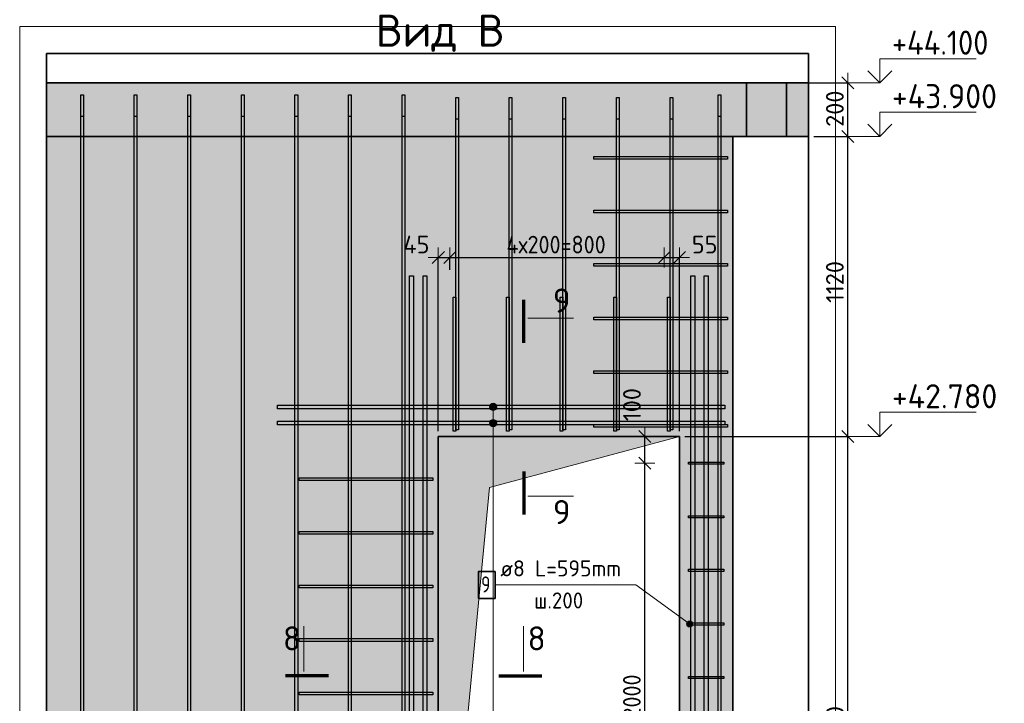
# Model space of a CAD drawing. Header units: millimetres. Extents: x 6386 to 94758, y 48049 to 71352.
# Tile 14 of 38: x 58772 to 62448, y 51004 to 53556. Entities that reach past the tile are written whole.
import ezdxf

# ---------------------------------------------------------------- set-up
doc = ezdxf.new("R2010")
doc.units = ezdxf.units.MM
doc.header["$PDMODE"] = 65
for name, color, linetype, lineweight in [('Standard', 7, 'Continuous', 25), ('Арм.стержн. Арматура края', 96, 'Continuous', 35), ('Арм.стержн. вертикальными 1', 22, 'Continuous', 35), ('Арм.стержн. Доп. арматура', 180, 'Continuous', 35), ('Арм.стержн. Хомут', 240, 'Continuous', 35), ('Высотная отметки_ общее', 7, 'Continuous', 13), ('Размерная линия_ общее', 7, 'Continuous', 13), ('Фундамент (1)', 7, 'Continuous', 35)]:
    doc.layers.add(name, color=color, linetype=linetype, lineweight=lineweight)
doc.styles.add('ISOCPEUR', font='ISOCPEUR')
doc.dimstyles.new('DIMSTYLE_3', dxfattribs={"dimtxt": 66, "dimasz": 75, "dimexe": 0, "dimexo": 0, "dimgap": 33, "dimtad": 2, "dimdec": 0, "dimrnd": 5, "dimzin": 12, "dimdsep": 46, "dimtxsty": 'ISOCPEUR', "dimblk1": 'ALL_ML_STRICH', "dimblk2": 'ALL_ML_STRICH', "dimsah": 1, "dimcen": 0, "dimclrd": 7, "dimclre": 256, "dimclrt": 7, "dimadec": 0, "dimazin": 0, "dimtfac": 1, "dimtdec": 0, "dimtix": 1, "dimtmove": 2, "dimatfit": 3, "dimfxl": 0, "dimtvp": 1.2, "dimtzin": 0, "dimlwd": 0, "dimlwe": -3, "dimarcsym": 0})
doc.dimstyles.new('DIMSTYLE_7', dxfattribs={"dimtxt": 66, "dimasz": 75, "dimexe": 0, "dimexo": 0, "dimgap": 33, "dimtad": 2, "dimdec": 0, "dimrnd": 5, "dimzin": 12, "dimdsep": 46, "dimtxsty": 'ISOCPEUR', "dimblk1": 'ALL_ML_STRICH', "dimblk2": 'ALL_ML_STRICH', "dimsah": 1, "dimcen": 0, "dimclrd": 7, "dimclre": 256, "dimclrt": 7, "dimadec": 0, "dimazin": 0, "dimtfac": 1, "dimtdec": 0, "dimtix": 1, "dimtmove": 2, "dimatfit": 3, "dimfxl": 0, "dimtzin": 0, "dimlwd": 0, "dimlwe": -3, "dimarcsym": 0})

# ---------------------------------------------------------------- blocks, each defined once
blk = doc.blocks.new('ALL_ML_STRICH')
at = {"color": 0, "linetype": 'ByBlock', "lineweight": -2}
for p, q in [((0, -0.5), (0, 0.5)), ((-1, 0), (0.5, 0)), ((-0.3, -0.3), (0.3, 0.3))]:
    blk.add_line(p, q, dxfattribs=at)
blk = doc.blocks.new('*D100')
at = {"layer": 'DEFPOINTS', "color": 7, "linetype": 'Continuous', "lineweight": 13, "transparency": 33554687}
for p in [(60335.1, 52668.6), (60378.6, 52642.5), (60335.1, 52000.6)]:
    blk.add_point(p, dxfattribs=at)
at = {"layer": 'Размерная линия_ общее', "color": 253, "linetype": 'Continuous', "lineweight": -2, "true_color": 0xa0a0a0, "transparency": 33554687}
for p, q in [((60335.1, 52020.6), (60335.1, 52668.6)), ((60378.6, 52622.5), (60378.6, 52668.6))]:
    blk.add_line(p, q, dxfattribs=at)
at = {"layer": 'Размерная линия_ общее', "color": 7, "linetype": 'Continuous', "lineweight": -2, "transparency": 33554687}
blk.add_line((60335.1, 52668.6), (60378.6, 52668.6), dxfattribs=at)
at = {"layer": 'Размерная линия_ общее', "color": 7, "linetype": 'Continuous', "lineweight": 13, "transparency": 33554687, "xscale": 75, "yscale": 75, "zscale": 75, "rotation": 180}
blk.add_blockref('ALL_ML_STRICH', (60335.1, 52668.6), dxfattribs=at)
at = {"layer": 'Размерная линия_ общее', "color": 7, "linetype": 'Continuous', "lineweight": 13, "transparency": 33554687, "xscale": 75, "yscale": 75, "zscale": 75}
blk.add_blockref('ALL_ML_STRICH', (60378.6, 52668.6), dxfattribs=at)
at = {"layer": 'Размерная линия_ общее', "color": 7, "linetype": 'Continuous', "lineweight": 13, "transparency": 33554687, "insert": (60253.4, 52717), "char_height": 66, "width": 132, "attachment_point": 5, "style": 'ISOCPEUR'}
blk.add_mtext('\\A1;{45}', dxfattribs=at)
blk = doc.blocks.new('*D101')
at = {"layer": 'DEFPOINTS', "color": 7, "linetype": 'Continuous', "lineweight": 13, "transparency": 33554687}
for p in [(60378.6, 52668.6), (60378.6, 52642.5), (61178.6, 52626.6)]:
    blk.add_point(p, dxfattribs=at)
at = {"layer": 'Размерная линия_ общее', "color": 253, "linetype": 'Continuous', "lineweight": -2, "true_color": 0xa0a0a0, "transparency": 33554687}
for p, q in [((60378.6, 52622.5), (60378.6, 52668.6)), ((61178.6, 52668.6), (61178.6, 52668.6))]:
    blk.add_line(p, q, dxfattribs=at)
at = {"layer": 'Размерная линия_ общее', "color": 7, "linetype": 'Continuous', "lineweight": -2, "transparency": 33554687}
blk.add_line((60378.6, 52668.6), (61178.6, 52668.6), dxfattribs=at)
at = {"layer": 'Размерная линия_ общее', "color": 7, "linetype": 'Continuous', "lineweight": 13, "transparency": 33554687, "xscale": 75, "yscale": 75, "zscale": 75, "rotation": 180}
blk.add_blockref('ALL_ML_STRICH', (60378.6, 52668.6), dxfattribs=at)
at = {"layer": 'Размерная линия_ общее', "color": 7, "linetype": 'Continuous', "lineweight": 13, "transparency": 33554687, "xscale": 75, "yscale": 75, "zscale": 75}
blk.add_blockref('ALL_ML_STRICH', (61178.6, 52668.6), dxfattribs=at)
at = {"layer": 'Размерная линия_ общее', "color": 7, "linetype": 'Continuous', "lineweight": 13, "transparency": 33554687, "insert": (60589.6, 52749.6), "char_height": 66, "width": 3.3, "attachment_point": 1, "line_spacing_factor": 0.60241, "style": 'ISOCPEUR'}
blk.add_mtext('\\W0.91;4х200=800', dxfattribs=at)
blk = doc.blocks.new('*D102')
at = {"layer": 'DEFPOINTS', "color": 7, "linetype": 'Continuous', "lineweight": 13, "transparency": 33554687}
for p in [(61178.6, 52668.6), (61178.6, 52626.6), (61235.1, 52000.6)]:
    blk.add_point(p, dxfattribs=at)
at = {"layer": 'Размерная линия_ общее', "color": 253, "linetype": 'Continuous', "lineweight": -2, "true_color": 0xa0a0a0, "transparency": 33554687}
for p, q in [((61178.6, 52668.6), (61178.6, 52668.6)), ((61235.1, 52020.6), (61235.1, 52668.6))]:
    blk.add_line(p, q, dxfattribs=at)
at = {"layer": 'Размерная линия_ общее', "color": 7, "linetype": 'Continuous', "lineweight": -2, "transparency": 33554687}
blk.add_line((61178.6, 52668.6), (61235.1, 52668.6), dxfattribs=at)
at = {"layer": 'Размерная линия_ общее', "color": 7, "linetype": 'Continuous', "lineweight": 13, "transparency": 33554687, "xscale": 75, "yscale": 75, "zscale": 75, "rotation": 180}
blk.add_blockref('ALL_ML_STRICH', (61178.6, 52668.6), dxfattribs=at)
at = {"layer": 'Размерная линия_ общее', "color": 7, "linetype": 'Continuous', "lineweight": 13, "transparency": 33554687, "xscale": 75, "yscale": 75, "zscale": 75}
blk.add_blockref('ALL_ML_STRICH', (61235.1, 52668.6), dxfattribs=at)
at = {"layer": 'Размерная линия_ общее', "color": 7, "linetype": 'Continuous', "lineweight": 13, "transparency": 33554687, "insert": (61329.4, 52716.5), "char_height": 66, "width": 132, "attachment_point": 5, "style": 'ISOCPEUR'}
blk.add_mtext('\\A1;{55}', dxfattribs=at)
blk = doc.blocks.new('*D104')
at = {"layer": 'DEFPOINTS', "color": 7, "linetype": 'Continuous', "lineweight": 13, "transparency": 33554687}
for p in [(61102.6, 51900.6), (61105.7, 49900.6), (61335.1, 49900.6)]:
    blk.add_point(p, dxfattribs=at)
at = {"layer": 'Размерная линия_ общее', "color": 253, "linetype": 'Continuous', "lineweight": -2, "true_color": 0xa0a0a0, "transparency": 33554687}
for p, q in [((61105.7, 51900.6), (61105.7, 51900.6)), ((61315.1, 49900.6), (61105.7, 49900.6))]:
    blk.add_line(p, q, dxfattribs=at)
at = {"layer": 'Размерная линия_ общее', "color": 7, "linetype": 'Continuous', "lineweight": -2, "transparency": 33554687}
blk.add_line((61105.7, 49900.6), (61105.7, 51900.6), dxfattribs=at)
at = {"layer": 'Размерная линия_ общее', "color": 7, "linetype": 'Continuous', "lineweight": 13, "transparency": 33554687, "xscale": 75, "yscale": 75, "zscale": 75}
for p, rotation in [((61105.7, 51900.6), 90), ((61105.7, 49900.6), 270)]:
    blk.add_blockref('ALL_ML_STRICH', p, dxfattribs=dict(at, rotation=rotation))
at = {"layer": 'Размерная линия_ общее', "color": 7, "linetype": 'Continuous', "lineweight": 13, "transparency": 33554687, "insert": (61024.7, 50678.6), "char_height": 66, "width": 3.3, "attachment_point": 1, "rotation": 90, "line_spacing_factor": 0.60241, "style": 'ISOCPEUR'}
blk.add_mtext('\\W0.91;10х200=2000', dxfattribs=at)
blk = doc.blocks.new('*D105')
at = {"layer": 'DEFPOINTS', "color": 7, "linetype": 'Continuous', "lineweight": 13, "transparency": 33554687}
for p in [(60661.6, 52000.6), (61102.6, 51900.6), (61105.7, 51900.6)]:
    blk.add_point(p, dxfattribs=at)
at = {"layer": 'Размерная линия_ общее', "color": 253, "linetype": 'Continuous', "lineweight": -2, "true_color": 0xa0a0a0, "transparency": 33554687}
for p, q in [((60681.6, 52000.6), (61105.7, 52000.6)), ((61105.7, 51900.6), (61105.7, 51900.6))]:
    blk.add_line(p, q, dxfattribs=at)
at = {"layer": 'Размерная линия_ общее', "color": 7, "linetype": 'Continuous', "lineweight": -2, "transparency": 33554687}
blk.add_line((61105.7, 51900.6), (61105.7, 52000.6), dxfattribs=at)
at = {"layer": 'Размерная линия_ общее', "color": 7, "linetype": 'Continuous', "lineweight": 13, "transparency": 33554687, "xscale": 75, "yscale": 75, "zscale": 75}
for p, rotation in [((61105.7, 52000.6), 90), ((61105.7, 51900.6), 270)]:
    blk.add_blockref('ALL_ML_STRICH', p, dxfattribs=dict(at, rotation=rotation))
at = {"layer": 'Размерная линия_ общее', "color": 7, "linetype": 'Continuous', "lineweight": 13, "transparency": 33554687, "insert": (61057.9, 52119.3), "char_height": 66, "width": 198, "attachment_point": 5, "rotation": 90, "style": 'ISOCPEUR'}
blk.add_mtext('\\A1;{100}', dxfattribs=at)
blk = doc.blocks.new('*D219')
at = {"layer": 'DEFPOINTS', "color": 7, "linetype": 'Continuous', "lineweight": 13, "transparency": 33554687}
for p in [(61235.1, 52000.6), (61235.1, 49800.6), (61863.5, 49800.6)]:
    blk.add_point(p, dxfattribs=at)
at = {"layer": 'Размерная линия_ общее', "color": 253, "linetype": 'Continuous', "lineweight": -2, "true_color": 0xa0a0a0, "transparency": 33554687}
for p, q in [((61255.1, 52000.6), (61863.5, 52000.6)), ((61255.1, 49800.6), (61863.5, 49800.6))]:
    blk.add_line(p, q, dxfattribs=at)
at = {"layer": 'Размерная линия_ общее', "color": 7, "linetype": 'Continuous', "lineweight": -2, "transparency": 33554687}
blk.add_line((61863.5, 49800.6), (61863.5, 52000.6), dxfattribs=at)
at = {"layer": 'Размерная линия_ общее', "color": 7, "linetype": 'Continuous', "lineweight": 13, "transparency": 33554687, "xscale": 75, "yscale": 75, "zscale": 75}
for p, rotation in [((61863.5, 52000.6), 90), ((61863.5, 49800.6), 270)]:
    blk.add_blockref('ALL_ML_STRICH', p, dxfattribs=dict(at, rotation=rotation))
at = {"layer": 'Размерная линия_ общее', "color": 7, "linetype": 'Continuous', "lineweight": 13, "transparency": 33554687, "insert": (61815.5, 50903.9), "char_height": 66, "width": 264, "attachment_point": 5, "rotation": 90, "style": 'ISOCPEUR'}
blk.add_mtext('\\A1;{2200}', dxfattribs=at)
blk = doc.blocks.new('*D220')
at = {"layer": 'DEFPOINTS', "color": 7, "linetype": 'Continuous', "lineweight": 13, "transparency": 33554687}
for p in [(61717.4, 53120.6), (61235.1, 52000.6), (61863.5, 52000.6)]:
    blk.add_point(p, dxfattribs=at)
at = {"layer": 'Размерная линия_ общее', "color": 253, "linetype": 'Continuous', "lineweight": -2, "true_color": 0xa0a0a0, "transparency": 33554687}
for p, q in [((61737.4, 53120.6), (61863.5, 53120.6)), ((61255.1, 52000.6), (61863.5, 52000.6))]:
    blk.add_line(p, q, dxfattribs=at)
at = {"layer": 'Размерная линия_ общее', "color": 7, "linetype": 'Continuous', "lineweight": -2, "transparency": 33554687}
blk.add_line((61863.5, 52000.6), (61863.5, 53120.6), dxfattribs=at)
at = {"layer": 'Размерная линия_ общее', "color": 7, "linetype": 'Continuous', "lineweight": 13, "transparency": 33554687, "xscale": 75, "yscale": 75, "zscale": 75}
for p, rotation in [((61863.5, 53120.6), 90), ((61863.5, 52000.6), 270)]:
    blk.add_blockref('ALL_ML_STRICH', p, dxfattribs=dict(at, rotation=rotation))
at = {"layer": 'Размерная линия_ общее', "color": 7, "linetype": 'Continuous', "lineweight": 13, "transparency": 33554687, "insert": (61815.5, 52577.1), "char_height": 66, "width": 264, "attachment_point": 5, "rotation": 90, "style": 'ISOCPEUR'}
blk.add_mtext('\\A1;{1120}', dxfattribs=at)
blk = doc.blocks.new('*D221')
at = {"layer": 'DEFPOINTS', "color": 7, "linetype": 'Continuous', "lineweight": 13, "transparency": 33554687}
for p in [(61689.8, 53320.6), (61717.4, 53120.6), (61863.5, 53120.6)]:
    blk.add_point(p, dxfattribs=at)
at = {"layer": 'Размерная линия_ общее', "color": 253, "linetype": 'Continuous', "lineweight": -2, "true_color": 0xa0a0a0, "transparency": 33554687}
for p, q in [((61709.8, 53320.6), (61863.5, 53320.6)), ((61737.4, 53120.6), (61863.5, 53120.6))]:
    blk.add_line(p, q, dxfattribs=at)
at = {"layer": 'Размерная линия_ общее', "color": 7, "linetype": 'Continuous', "lineweight": -2, "transparency": 33554687}
blk.add_line((61863.5, 53120.6), (61863.5, 53320.6), dxfattribs=at)
at = {"layer": 'Размерная линия_ общее', "color": 7, "linetype": 'Continuous', "lineweight": 13, "transparency": 33554687, "xscale": 75, "yscale": 75, "zscale": 75}
for p, rotation in [((61863.5, 53320.6), 90), ((61863.5, 53120.6), 270)]:
    blk.add_blockref('ALL_ML_STRICH', p, dxfattribs=dict(at, rotation=rotation))
at = {"layer": 'Размерная линия_ общее', "color": 7, "linetype": 'Continuous', "lineweight": 13, "transparency": 33554687, "insert": (61815.5, 53223.9), "char_height": 66, "width": 198, "attachment_point": 5, "rotation": 90, "style": 'ISOCPEUR'}
blk.add_mtext('\\A1;{200}', dxfattribs=at)
blk = doc.blocks.new('COMPLEX_ELEVATIONDIM_7')
at = {"layer": 'Высотная отметки_ общее', "color": 7, "linetype": 'Continuous', "lineweight": 13, "transparency": 33554687}
for p, q in [((61983.5, 53320.6), (61983.5, 53410.6)), ((61983.5, 53410.6), (62343.5, 53410.6)), ((61983.5, 53320.6), (61938.5, 53365.6)), ((61983.5, 53320.6), (62028.5, 53365.6)), ((61983.5, 53320.6), (61877.3, 53320.6)), ((61983.5, 53320.6), (61983.5, 53320.6)), ((61983.5, 53320.6), (61983.5, 53320.6)), ((61983.5, 53320.6), (61983.5, 53320.6)), ((61983.5, 53320.6), (61983.5, 53320.6)), ((61983.5, 53120.6), (61983.5, 53210.6)), ((61983.5, 53210.6), (62343.5, 53210.6)), ((61983.5, 53120.6), (61938.5, 53165.6)), ((61983.5, 53120.6), (62028.5, 53165.6)), ((61983.5, 53120.6), (61877.3, 53120.6)), ((61983.5, 53120.6), (61983.5, 53120.6)), ((61983.5, 53120.6), (61983.5, 53120.6)), ((61983.5, 53120.6), (61983.5, 53120.6)), ((61983.5, 53120.6), (61983.5, 53120.6)), ((61983.5, 52000.6), (61983.5, 52090.6)), ((61983.5, 52090.6), (62343.5, 52090.6)), ((61983.5, 52000.6), (61938.5, 52045.6)), ((61983.5, 52000.6), (62028.5, 52045.6)), ((61983.5, 52000.6), (61877.3, 52000.6)), ((61983.5, 52000.6), (61983.5, 52000.6)), ((61983.5, 52000.6), (61983.5, 52000.6)), ((61983.5, 52000.6), (61983.5, 52000.6)), ((61983.5, 52000.6), (61983.5, 52000.6)), ((61983.5, 49800.6), (61983.5, 49890.6)), ((61983.5, 49890.6), (62343.5, 49890.6)), ((61983.5, 49800.6), (61938.5, 49845.6)), ((61983.5, 49800.6), (62028.5, 49845.6)), ((61983.5, 49800.6), (61877.3, 49800.6)), ((61983.5, 49800.6), (61983.5, 49800.6)), ((61983.5, 49800.6), (61983.5, 49800.6)), ((61983.5, 49800.6), (61983.5, 49800.6)), ((61983.5, 49800.6), (61983.5, 49800.6)), ((61983.5, 48720.6), (61983.5, 48810.6)), ((61983.5, 48810.6), (62343.5, 48810.6)), ((61983.5, 48720.6), (61938.5, 48765.6)), ((61983.5, 48720.6), (62028.5, 48765.6)), ((61983.5, 48720.6), (61983.5, 48720.6)), ((61983.5, 48720.6), (61983.5, 48720.6)), ((61983.5, 48720.6), (61983.5, 48720.6)), ((61983.5, 48720.6), (61983.5, 48720.6))]:
    blk.add_line(p, q, dxfattribs=at)
blk.add_lwpolyline([(61983.5, 48720.6), (61923.5, 48720.6), (61923.5, 48720.6), (61877.3, 48720.6)], dxfattribs=at)
at = {"layer": 'Высотная отметки_ общее', "color": 7, "linetype": 'Continuous', "lineweight": 13, "transparency": 33554687, "char_height": 90, "attachment_point": 7, "style": 'ISOCPEUR'}
for s, insert, width in [('\\W0.92;+44.100', (62028.5, 53425.6), 446.051), ('\\W0.96;+43.900', (62028.5, 53225.6), 456.775), ('\\W0.96;+42.780', (62028.5, 52105.6), 456.775), ('\\W0.96;+40.580', (62028.5, 49905.6), 456.775), ('\\W0.96;+39.500', (62028.5, 48825.6), 447.716)]:
    blk.add_mtext(s, dxfattribs=dict(at, insert=insert, width=width))

msp = doc.modelspace()

# ---------------------------------------------------------------- hatches: boundary and pattern name
at = {"linetype": 'Continuous', "lineweight": 13, "transparency": 33554687}
for points in [[(58872.4, 53120.6), (61485.1, 53120.6), (61485.1, 53320.6), (58872.4, 53320.6)], [(61485.1, 53120.6), (61635.1, 53120.6), (61635.1, 53320.6), (61485.1, 53320.6)], [(61635.1, 53120.6), (61717.4, 53120.6), (61717.4, 53320.6), (61635.1, 53320.6)]]:
    msp.add_hatch(color=7, dxfattribs=at).paths.add_polyline_path(points)
at = {"layer": 'Арм.стержн. Доп. арматура', "linetype": 'Continuous', "lineweight": 13, "transparency": 33554687}
for points in [[(60528.4, 52117.3), (60551.6, 52117.3), (60546.8, 52122.2)], [(60528.4, 52117.3), (60546.8, 52122.2), (60533.3, 52122.2)], [(60528.4, 52117.3), (60551.6, 52117.3), (60546.8, 52122.2)], [(60528.4, 52117.3), (60546.8, 52122.2), (60533.3, 52122.2)], [(60533.3, 52122.2), (60546.8, 52122.2), (60540, 52124.1)], [(60533.3, 52122.2), (60546.8, 52122.2), (60540, 52124.1)], [(60526.5, 52110.6), (60553.5, 52110.6), (60551.6, 52117.3)], [(60526.5, 52110.6), (60551.6, 52117.3), (60528.4, 52117.3)], [(60526.5, 52110.6), (60553.5, 52110.6), (60551.6, 52117.3)], [(60526.5, 52110.6), (60551.6, 52117.3), (60528.4, 52117.3)], [(60528.4, 52103.8), (60553.5, 52110.6), (60526.5, 52110.6)], [(60528.4, 52103.8), (60553.5, 52110.6), (60526.5, 52110.6)], [(60528.4, 52103.8), (60551.6, 52103.8), (60553.5, 52110.6)], [(60528.4, 52103.8), (60551.6, 52103.8), (60553.5, 52110.6)], [(60533.3, 52099), (60551.6, 52103.8), (60528.4, 52103.8)], [(60533.3, 52099), (60551.6, 52103.8), (60528.4, 52103.8)], [(60533.3, 52099), (60546.8, 52099), (60551.6, 52103.8)], [(60533.3, 52099), (60546.8, 52099), (60551.6, 52103.8)], [(60546.8, 52099), (60533.3, 52099), (60540, 52097.1)], [(60546.8, 52099), (60533.3, 52099), (60540, 52097.1)], [(60526.5, 52050.6), (60553.5, 52050.6), (60551.6, 52057.3)], [(60526.5, 52050.6), (60551.6, 52057.3), (60528.4, 52057.3)], [(60526.5, 52050.6), (60553.5, 52050.6), (60551.6, 52057.3)], [(60526.5, 52050.6), (60551.6, 52057.3), (60528.4, 52057.3)], [(60528.4, 52043.8), (60553.5, 52050.6), (60526.5, 52050.6)], [(60528.4, 52043.8), (60553.5, 52050.6), (60526.5, 52050.6)], [(60528.4, 52057.3), (60551.6, 52057.3), (60546.8, 52062.2)], [(60528.4, 52057.3), (60546.8, 52062.2), (60533.3, 52062.2)], [(60528.4, 52057.3), (60551.6, 52057.3), (60546.8, 52062.2)], [(60528.4, 52057.3), (60546.8, 52062.2), (60533.3, 52062.2)], [(60528.4, 52043.8), (60551.6, 52043.8), (60553.5, 52050.6)], [(60528.4, 52043.8), (60551.6, 52043.8), (60553.5, 52050.6)], [(60533.3, 52062.2), (60546.8, 52062.2), (60540, 52064.1)], [(60533.3, 52062.2), (60546.8, 52062.2), (60540, 52064.1)], [(60533.3, 52039), (60551.6, 52043.8), (60528.4, 52043.8)], [(60533.3, 52039), (60551.6, 52043.8), (60528.4, 52043.8)], [(60533.3, 52039), (60546.8, 52039), (60551.6, 52043.8)], [(60533.3, 52039), (60546.8, 52039), (60551.6, 52043.8)], [(60546.8, 52039), (60533.3, 52039), (60540, 52037.1)], [(60546.8, 52039), (60533.3, 52039), (60540, 52037.1)]]:
    msp.add_hatch(color=7, dxfattribs=at).paths.add_polyline_path(points)
at = {"layer": 'Арм.стержн. Хомут', "linetype": 'Continuous', "lineweight": 13, "transparency": 33554687}
for points in [[(61268.6, 51310.8), (61262.9, 51296.1), (61274.2, 51311.7)], [(61274.2, 51311.7), (61262.9, 51296.1), (61266.5, 51291.5)], [(61274.2, 51311.7), (61266.5, 51291.5), (61279.7, 51309.7)], [(61262, 51301.7), (61268.6, 51310.8), (61264, 51307.2)], [(61268.6, 51310.8), (61262, 51301.7), (61262.9, 51296.1)], [(61279.7, 51309.7), (61266.5, 51291.5), (61272, 51289.4)], [(61279.7, 51309.7), (61272, 51289.4), (61283.3, 51305.1)], [(61283.3, 51305.1), (61272, 51289.4), (61277.6, 51290.3)], [(61283.3, 51305.1), (61277.6, 51290.3), (61284.2, 51299.4)], [(61284.2, 51299.4), (61277.6, 51290.3), (61282.2, 51294)]]:
    msp.add_hatch(color=7, dxfattribs=at).paths.add_polyline_path(points)
at = {"layer": 'Размерная линия_ общее', "linetype": 'Continuous', "lineweight": 13, "transparency": 33554687}
h = msp.add_hatch(color=7, dxfattribs=at)
h.paths.add_polyline_path([(61435.1, 53120.6), (58872.4, 53120.6), (58872.4, 48720.6), (61435.1, 48720.6)])
h.paths.add_polyline_path([(60380.1, 49800.6), (60335.1, 49800.6), (60335.1, 52000.6), (61235.1, 52000.6), (61235.1, 49800.6), (60600.1, 49800.6), (60600.1, 49480.6), (60380.1, 49480.6)], flags=16)
at = {"layer": 'Фундамент (1)', "linetype": 'Continuous', "lineweight": 13, "true_color": 0x2d2d2d, "transparency": 33554687}
msp.add_hatch(color=250, dxfattribs=at).paths.add_polyline_path([(60526, 51809.7), (61235.1, 52000.6), (60335.1, 52000.6), (60335.1, 49800.6)])

# ---------------------------------------------------------------- linework, layer by layer
at = {"color": 7, "linetype": 'Continuous', "lineweight": 25, "transparency": 33554687}
for p, q in [((58872.4, 53070.6), (58872.4, 53370.6)), ((61717.4, 53370.6), (61717.4, 53070.6))]:
    msp.add_line(p, q, dxfattribs=at)
at = {"color": 7, "linetype": 'Continuous', "lineweight": 35, "transparency": 33554687}
for p, q in [((61485.1, 53320.6), (58872.4, 53320.6)), ((61485.1, 53320.6), (61485.1, 53120.6)), ((61635.1, 53320.6), (61485.1, 53320.6)), ((61635.1, 53320.6), (61635.1, 53120.6)), ((61717.4, 53320.6), (61635.1, 53320.6)), ((58872.4, 53120.6), (61435.1, 53120.6)), ((61435.1, 53120.6), (61485.1, 53120.6)), ((61485.1, 53120.6), (61635.1, 53120.6)), ((61635.1, 53120.6), (61717.4, 53120.6))]:
    msp.add_line(p, q, dxfattribs=at)
at = {"layer": 'Standard', "color": 52, "linetype": 'Continuous', "lineweight": -3, "transparency": 33554687}
for p, q in [((58872.4, 48354.7), (58872.4, 53430.6)), ((58872.4, 53430.6), (61717.4, 53430.6)), ((58872.4, 53430.6), (58872.4, 48354.7)), ((61717.4, 53430.6), (58872.4, 53430.6)), ((61717.4, 53430.6), (61717.4, 48354.7)), ((61717.4, 48354.7), (61717.4, 53430.6))]:
    msp.add_line(p, q, dxfattribs=at)
at = {"layer": 'Standard', "color": 7, "linetype": 'Continuous', "lineweight": 70, "transparency": 33554687}
for p, q in [((60653.9, 52350), (60653.9, 52510.8)), ((60653.9, 51870), (60653.9, 51709.2)), ((59924.9, 51107), (59764.1, 51107)), ((60561.2, 51107), (60722, 51107))]:
    msp.add_line(p, q, dxfattribs=at)
at = {"layer": 'Standard', "color": 7, "linetype": 'Continuous', "lineweight": 13, "transparency": 33554687}
for p, q in [((60669.9, 52442.3), (60839.5, 52442.3)), ((60669.9, 51777.8), (60839.5, 51777.8)), ((59832.7, 51122.9), (59832.7, 51292.5)), ((60653.5, 51122.9), (60653.5, 51292.5))]:
    msp.add_line(p, q, dxfattribs=at)
for points in [[(58772.4, 48254.7), (61817.4, 48254.7), (61817.4, 53530.6), (58772.4, 53530.6), (58772.4, 48254.7)], [(60335.1, 49800.6), (60526, 51809.7), (61235.1, 52000.6)]]:
    msp.add_lwpolyline(points, dxfattribs=at)
at = {"layer": 'Арм.стержн. Арматура края', "color": 4, "linetype": 'Continuous', "lineweight": 25, "transparency": 33554687}
for points in [[(61415.1, 53035.6), (60915.1, 53035.6), (60915.1, 53045.6), (61415.1, 53045.6), (61415.1, 53035.6)], [(61415.1, 52835.6), (60915.1, 52835.6), (60915.1, 52845.6), (61415.1, 52845.6), (61415.1, 52835.6)], [(61415.1, 52635.6), (60915.1, 52635.6), (60915.1, 52645.6), (61415.1, 52645.6), (61415.1, 52635.6)], [(60390.1, 52020.6), (60390.1, 52520.6), (60400.1, 52520.6), (60400.1, 52020.6), (60390.1, 52020.6)], [(60590.1, 52020.6), (60590.1, 52520.6), (60600.1, 52520.6), (60600.1, 52020.6), (60590.1, 52020.6)], [(60790.1, 52020.6), (60790.1, 52520.6), (60800.1, 52520.6), (60800.1, 52020.6), (60790.1, 52020.6)], [(60990.1, 52020.6), (60990.1, 52520.6), (61000.1, 52520.6), (61000.1, 52020.6), (60990.1, 52020.6)], [(61190.1, 52020.6), (61190.1, 52520.6), (61200.1, 52520.6), (61200.1, 52020.6), (61190.1, 52020.6)], [(61415.1, 52435.6), (60915.1, 52435.6), (60915.1, 52445.6), (61415.1, 52445.6), (61415.1, 52435.6)], [(61415.1, 52235.6), (60915.1, 52235.6), (60915.1, 52245.6), (61415.1, 52245.6), (61415.1, 52235.6)], [(61415.1, 52035.6), (60915.1, 52035.6), (60915.1, 52045.6), (61415.1, 52045.6), (61415.1, 52035.6)], [(60315.1, 51835.6), (59815.1, 51835.6), (59815.1, 51845.6), (60315.1, 51845.6), (60315.1, 51835.6)], [(60315.1, 51635.6), (59815.1, 51635.6), (59815.1, 51645.6), (60315.1, 51645.6), (60315.1, 51635.6)], [(60315.1, 51435.6), (59815.1, 51435.6), (59815.1, 51445.6), (60315.1, 51445.6), (60315.1, 51435.6)], [(60315.1, 51235.6), (59815.1, 51235.6), (59815.1, 51245.6), (60315.1, 51245.6), (60315.1, 51235.6)], [(60315.1, 51035.6), (59815.1, 51035.6), (59815.1, 51045.6), (60315.1, 51045.6), (60315.1, 51035.6)]]:
    msp.add_lwpolyline(points, dxfattribs=at)
at = {"layer": 'Арм.стержн. вертикальными 1', "color": 4, "linetype": 'Continuous', "lineweight": 25, "transparency": 33554687}
for points in [[(59000.1, 48720.6), (59000.1, 53275.6), (59010.1, 53275.6), (59010.1, 48720.6), (59000.1, 48720.6)], [(59200.1, 48720.6), (59200.1, 53275.6), (59210.1, 53275.6), (59210.1, 48720.6), (59200.1, 48720.6)], [(59400.1, 48720.6), (59400.1, 53275.6), (59410.1, 53275.6), (59410.1, 48720.6), (59400.1, 48720.6)], [(59600.1, 48720.6), (59600.1, 53275.6), (59610.1, 53275.6), (59610.1, 48720.6), (59600.1, 48720.6)], [(59800.1, 48720.6), (59800.1, 53275.6), (59810.1, 53275.6), (59810.1, 48720.6), (59800.1, 48720.6)], [(60000.1, 48720.6), (60000.1, 53275.6), (60010.1, 53275.6), (60010.1, 48720.6), (60000.1, 48720.6)], [(60200.1, 48720.6), (60200.1, 53275.6), (60210.1, 53275.6), (60210.1, 48720.6), (60200.1, 48720.6)], [(60400.1, 52025.6), (60400.1, 53265.6), (60410.1, 53265.6), (60410.1, 52025.6), (60400.1, 52025.6)], [(60600.1, 52025.6), (60600.1, 53265.6), (60610.1, 53265.6), (60610.1, 52025.6), (60600.1, 52025.6)], [(60800.1, 52025.6), (60800.1, 53265.6), (60810.1, 53265.6), (60810.1, 52025.6), (60800.1, 52025.6)], [(61000.1, 52025.6), (61000.1, 53265.6), (61010.1, 53265.6), (61010.1, 52025.6), (61000.1, 52025.6)], [(61200.1, 52025.6), (61200.1, 53265.6), (61210.1, 53265.6), (61210.1, 52025.6), (61200.1, 52025.6)], [(61380.1, 48720.6), (61380.1, 53275.6), (61390.1, 53275.6), (61390.1, 48720.6), (61380.1, 48720.6)], [(59000.1, 48720.6), (59000.1, 53195.6), (59010.1, 53195.6), (59010.1, 48720.6), (59000.1, 48720.6)], [(59200.1, 48720.6), (59200.1, 53195.6), (59210.1, 53195.6), (59210.1, 48720.6), (59200.1, 48720.6)], [(59400.1, 48720.6), (59400.1, 53195.6), (59410.1, 53195.6), (59410.1, 48720.6), (59400.1, 48720.6)], [(59600.1, 48720.6), (59600.1, 53195.6), (59610.1, 53195.6), (59610.1, 48720.6), (59600.1, 48720.6)], [(59800.1, 48720.6), (59800.1, 53195.6), (59810.1, 53195.6), (59810.1, 48720.6), (59800.1, 48720.6)], [(60000.1, 48720.6), (60000.1, 53195.6), (60010.1, 53195.6), (60010.1, 48720.6), (60000.1, 48720.6)], [(60200.1, 48720.6), (60200.1, 53195.6), (60210.1, 53195.6), (60210.1, 48720.6), (60200.1, 48720.6)], [(61380.1, 48720.6), (61380.1, 53195.6), (61390.1, 53195.6), (61390.1, 48720.6), (61380.1, 48720.6)], [(60400.1, 52025.6), (60400.1, 53185.6), (60410.1, 53185.6), (60410.1, 52025.6), (60400.1, 52025.6)], [(60600.1, 52025.6), (60600.1, 53185.6), (60610.1, 53185.6), (60610.1, 52025.6), (60600.1, 52025.6)], [(60800.1, 52025.6), (60800.1, 53185.6), (60810.1, 53185.6), (60810.1, 52025.6), (60800.1, 52025.6)], [(61000.1, 52025.6), (61000.1, 53185.6), (61010.1, 53185.6), (61010.1, 52025.6), (61000.1, 52025.6)], [(61200.1, 52025.6), (61200.1, 53185.6), (61210.1, 53185.6), (61210.1, 52025.6), (61200.1, 52025.6)]]:
    msp.add_lwpolyline(points, dxfattribs=at)
at = {"layer": 'Арм.стержн. Доп. арматура', "color": 7, "linetype": 'Continuous', "lineweight": 13, "transparency": 33554687}
for p, q in [((60540, 52124.1), (60540, 52124.1)), ((60540, 52124.1), (60540, 52124.1)), ((60526.5, 52110.6), (60526.5, 52110.6)), ((60526.5, 52110.6), (60526.5, 52110.6)), ((60540, 50167.2), (60540, 52110.6)), ((60540, 50167.2), (60540, 52110.6)), ((60540, 52097.1), (60540, 52097.1)), ((60540, 52097.1), (60540, 52097.1)), ((60553.5, 52110.6), (60553.5, 52110.6)), ((60553.5, 52110.6), (60553.5, 52110.6)), ((60526.5, 52050.6), (60526.5, 52050.6)), ((60526.5, 52050.6), (60526.5, 52050.6)), ((60540, 52064.1), (60540, 52064.1)), ((60540, 52064.1), (60540, 52064.1)), ((60540, 50167.2), (60540, 52050.6)), ((60540, 50167.2), (60540, 52050.6)), ((60553.5, 52050.6), (60553.5, 52050.6)), ((60553.5, 52050.6), (60553.5, 52050.6)), ((60540, 52037.1), (60540, 52037.1)), ((60540, 52037.1), (60540, 52037.1))]:
    msp.add_line(p, q, dxfattribs=at)
at = {"layer": 'Арм.стержн. Доп. арматура', "color": 7, "linetype": 'Continuous', "lineweight": 25, "transparency": 33554687}
for points in [[(60228.1, 49200.6), (60228.1, 52600.6), (60242.1, 52600.6), (60242.1, 49200.6), (60228.1, 49200.6)], [(60228.1, 49200.6), (60228.1, 52600.6), (60242.1, 52600.6), (60242.1, 49200.6), (60228.1, 49200.6)], [(60278.1, 49200.6), (60278.1, 52600.6), (60292.1, 52600.6), (60292.1, 49200.6), (60278.1, 49200.6)], [(60278.1, 49200.6), (60278.1, 52600.6), (60292.1, 52600.6), (60292.1, 49200.6), (60278.1, 49200.6)], [(61278.1, 49200.6), (61278.1, 52600.6), (61292.1, 52600.6), (61292.1, 49200.6), (61278.1, 49200.6)], [(61278.1, 49200.6), (61278.1, 52600.6), (61292.1, 52600.6), (61292.1, 49200.6), (61278.1, 49200.6)], [(61328.1, 49200.6), (61328.1, 52600.6), (61342.1, 52600.6), (61342.1, 49200.6), (61328.1, 49200.6)], [(61328.1, 49200.6), (61328.1, 52600.6), (61342.1, 52600.6), (61342.1, 49200.6), (61328.1, 49200.6)], [(61405.1, 52103.6), (59735.1, 52103.6), (59735.1, 52117.6), (61405.1, 52117.6), (61405.1, 52103.6)], [(61405.1, 52103.6), (59735.1, 52103.6), (59735.1, 52117.6), (61405.1, 52117.6), (61405.1, 52103.6)], [(61405.1, 52043.6), (59735.1, 52043.6), (59735.1, 52057.6), (61405.1, 52057.6), (61405.1, 52043.6)], [(61405.1, 52043.6), (59735.1, 52043.6), (59735.1, 52057.6), (61405.1, 52057.6), (61405.1, 52043.6)]]:
    msp.add_lwpolyline(points, dxfattribs=at)
at = {"layer": 'Арм.стержн. Доп. арматура', "color": 7, "linetype": 'Continuous', "lineweight": 13, "transparency": 33554687}
for centre in [(60540, 52110.6), (60540, 52110.6), (60540, 52050.6), (60540, 52050.6)]:
    msp.add_circle(centre, 13.5, dxfattribs=at)
at = {"layer": 'Арм.стержн. Хомут', "color": 7, "linetype": 'Continuous', "lineweight": 13, "transparency": 33554687}
for p, q in [((60546.9, 51446.1), (61072.9, 51446.1)), ((61072.9, 51446.1), (61273.1, 51300.6)), ((61264, 51307.2), (61264, 51307.2)), ((61266.5, 51291.5), (61266.5, 51291.5)), ((61279.7, 51309.7), (61279.7, 51309.7)), ((61282.2, 51294), (61282.2, 51294))]:
    msp.add_line(p, q, dxfattribs=at)
at = {"layer": 'Арм.стержн. Хомут', "color": 40, "linetype": 'Continuous', "lineweight": 25, "transparency": 33554687}
for points in [[(61401.1, 51896.6), (61269.1, 51896.6), (61269.1, 51904.6), (61401.1, 51904.6), (61401.1, 51896.6)], [(61401.1, 51696.6), (61269.1, 51696.6), (61269.1, 51704.6), (61401.1, 51704.6), (61401.1, 51696.6)], [(61401.1, 51496.6), (61269.1, 51496.6), (61269.1, 51504.6), (61401.1, 51504.6), (61401.1, 51496.6)], [(61401.1, 51296.6), (61269.1, 51296.6), (61269.1, 51304.6), (61401.1, 51304.6), (61401.1, 51296.6)], [(61401.1, 51096.6), (61269.1, 51096.6), (61269.1, 51104.6), (61401.1, 51104.6), (61401.1, 51096.6)]]:
    msp.add_lwpolyline(points, dxfattribs=at)
at = {"layer": 'Арм.стержн. Хомут', "color": 7, "linetype": 'Continuous', "lineweight": 35, "transparency": 33554687}
msp.add_lwpolyline([(60484.9, 51396.1), (60546.9, 51396.1), (60546.9, 51496.1), (60484.9, 51496.1), (60484.9, 51396.1)], dxfattribs=at)
at = {"layer": 'Арм.стержн. Хомут', "color": 7, "linetype": 'Continuous', "lineweight": 13, "transparency": 33554687}
msp.add_circle((61273.1, 51300.6), 11.3, dxfattribs=at)
at = {"layer": 'Размерная линия_ общее', "color": 7, "linetype": 'Continuous', "lineweight": 25, "transparency": 33554687}
msp.add_line((58872.4, 48670.6), (58872.4, 53170.6), dxfattribs=at)
at = {"layer": 'Размерная линия_ общее', "color": 7, "linetype": 'Continuous', "lineweight": 35, "transparency": 33554687}
for p, q in [((58872.4, 53120.6), (61435.1, 53120.6)), ((61435.1, 53120.6), (61435.1, 48720.6)), ((60335.1, 49800.6), (60335.1, 52000.6)), ((60335.1, 52000.6), (61235.1, 52000.6)), ((61235.1, 52000.6), (61235.1, 49800.6))]:
    msp.add_line(p, q, dxfattribs=at)

# ---------------------------------------------------------------- block references
at = {"layer": 'Высотная отметки_ общее', "color": 7, "linetype": 'Continuous', "lineweight": 13, "transparency": 33554687}
msp.add_blockref('COMPLEX_ELEVATIONDIM_7', (0, 0), dxfattribs=at)

# ---------------------------------------------------------------- texts
at = {"layer": 'Standard', "color": 7, "linetype": 'Continuous', "lineweight": 13, "transparency": 33554687, "attachment_point": 7, "style": 'ISOCPEUR'}
for s, insert, char_height, width in [('\\A1;{\\fISOCPEUR|i0|b0;\\H120.000000;\\W1.000000;\\C7;Вид В}\\P', (60101.3, 53436.2), 120, 488.842), ('\\A1;{\\fISOCPEUR|i0|b0;\\H90.000000;\\W1.000000;\\C7;9}\\P', (60762.7, 52462.9), 90, 98), ('\\A1;{\\fISOCPEUR|i0|b0;\\H90.000000;\\W1.000000;\\C7;9}\\P', (60762.7, 51673.2), 90, 98), ('\\A1;{\\fISOCPEUR|i0|b0;\\H90.000000;\\W1.000000;\\C7;8}\\P', (59755, 51201.7), 90, 98), ('\\A1;{\\fISOCPEUR|i0|b0;\\H90.000000;\\W1.000000;\\C7;8}\\P', (60668.2, 51201.7), 90, 98)]:
    msp.add_mtext(s, dxfattribs=dict(at, insert=insert, char_height=char_height, width=width))
at = {"layer": 'Арм.стержн. Хомут', "color": 7, "linetype": 'Continuous', "lineweight": 25, "transparency": 33554687, "char_height": 60, "attachment_point": 7, "style": 'ISOCPEUR'}
for s, insert, width in [('\\W0.98;ø8 L=595mm ', (60566.9, 51478.1), 515.053), ('\\W0.78;9', (60494.9, 51418.1), 65.281), ('\\W0.95;ш.200 ', (60692.9, 51358.1), 262.399)]:
    msp.add_mtext(s, dxfattribs=dict(at, insert=insert, width=width))

# ---------------------------------------------------------------- dimensions: what is measured, and where the dimension line sits
at = {"layer": 'Размерная линия_ общее', "color": 7, "linetype": 'Continuous', "lineweight": 13, "transparency": 33554687}
for base, p1, p2, dimstyle, picture, middle in [((61863.5, 53320.6), (61737.4, 53120.6), (61709.8, 53320.6), 'DIMSTYLE_7', '*D221', (61815.5, 53223.9)), ((61863.5, 53120.6), (61255.1, 52000.6), (61737.4, 53120.6), 'DIMSTYLE_7', '*D220', (61815.5, 52577.1)), ((61105.7, 52000.6), (61105.7, 51900.6), (60681.6, 52000.6), 'DIMSTYLE_3', '*D105', (61057.9, 52119.3)), ((61863.5, 52000.6), (61255.1, 49800.6), (61255.1, 52000.6), 'DIMSTYLE_7', '*D219', (61815.5, 50903.9))]:
    dim = msp.add_linear_dim(base=base, p1=p1, p2=p2, angle=90, dimstyle=dimstyle, override={"dimpost": '<>', "dimclrd": 7, "dimclre": 253, "dimclrt": 7, "dimlwd": 0, "dimlwe": 65533}, dxfattribs=at)
    dim.commit()
    dim.dimension.update_dxf_attribs({"geometry": picture, "text_midpoint": middle, "dimtype": 160})
for base, p1, p2, picture, middle in [((60378.5676, 52668.6426), (60335.1001, 52020.5768), (60378.5676, 52622.5286), '*D100', (60253.4061, 52717.0122)), ((61235.1001, 52668.6426), (61178.5676, 52668.6426), (61235.1001, 52020.5768), '*D102', (61329.4206, 52716.509))]:
    dim = msp.add_linear_dim(base=base, p1=p1, p2=p2, dimstyle='DIMSTYLE_3', override={"dimpost": '<>', "dimclrd": 7, "dimclre": 253, "dimclrt": 7, "dimlwd": 0, "dimlwe": 65533}, dxfattribs=at)
    dim.commit()
    dim.dimension.update_dxf_attribs({"geometry": picture, "text_midpoint": middle, "dimtype": 160})
dim = msp.add_linear_dim(base=(61178.6, 52668.6), p1=(60378.6, 52622.5), p2=(61178.6, 52668.6), text='\\W0.91;4х200=800', dimstyle='DIMSTYLE_7', override={"dimpost": '<>', "dimclrd": 7, "dimclre": 253, "dimclrt": 7, "dimlwd": 0, "dimlwe": 65533}, dxfattribs=at)
dim.commit()
dim.dimension.update_dxf_attribs({"geometry": '*D101', "text_midpoint": (60778.6, 52701.6), "dimtype": 160})
dim = msp.add_linear_dim(base=(61105.7, 51900.6), p1=(61315.1, 49900.6), p2=(61105.7, 51900.6), angle=90, text='\\W0.91;10х200=2000', dimstyle='DIMSTYLE_7', override={"dimpost": '<>', "dimclrd": 7, "dimclre": 253, "dimclrt": 7, "dimlwd": 0, "dimlwe": 65533}, dxfattribs=at)
dim.commit()
dim.dimension.update_dxf_attribs({"geometry": '*D104', "text_midpoint": (61072.7, 50900.6), "dimtype": 160})

doc.saveas('drawing.dxf')
